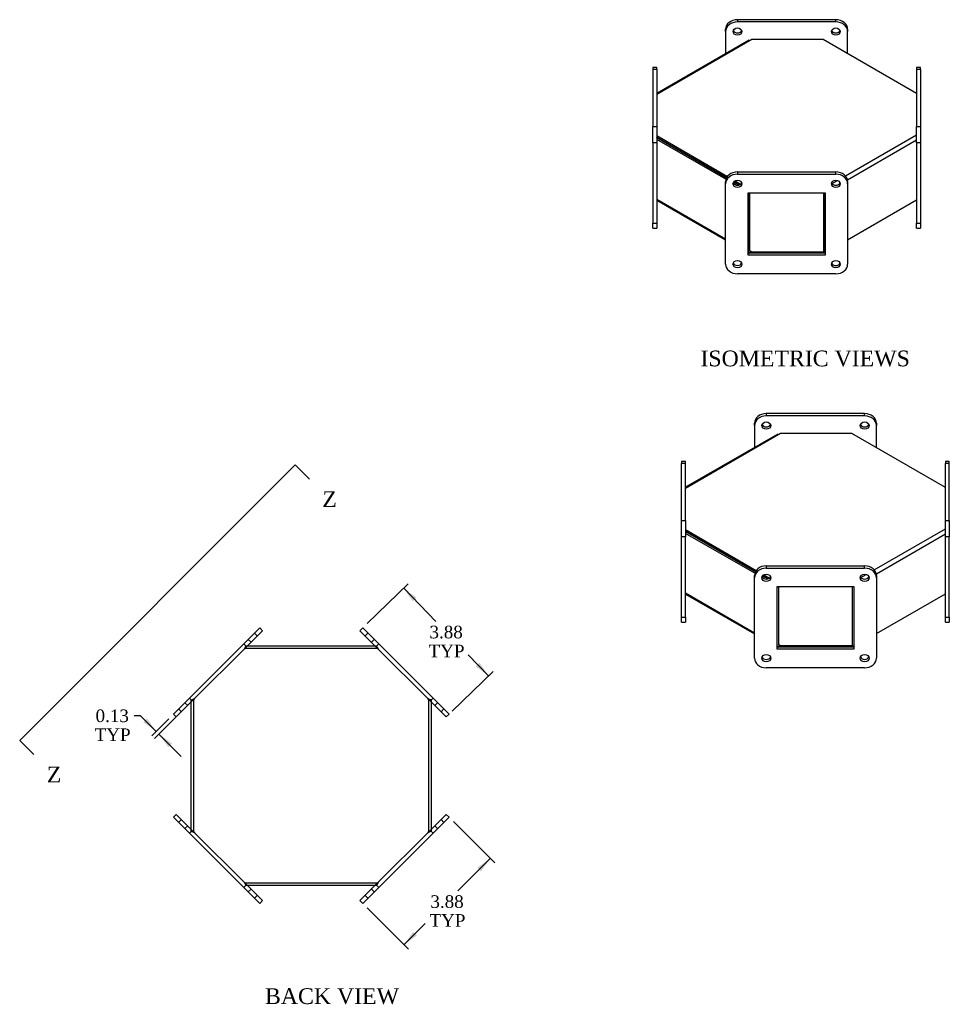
# Model space of a CAD drawing. Header units: inches. Extents: x 10.1 to 76.1, y 6.9 to 51.4.
# Tile 3 of 3: x 46.6 to 76.1, y 20.1 to 51.4. Entities that reach past the tile are written whole.
import ezdxf
from ezdxf.enums import TextEntityAlignment as Align
from ezdxf.lldxf.tags import DXFTag

# ---------------------------------------------------------------- set-up
doc = ezdxf.new("R2010")
doc.units = ezdxf.units.IN
doc.header["$MEASUREMENT"] = 0
doc.layers.get('0').update_dxf_attribs({"linetype": 'CONTINUOUS'})
for name, color, linetype in [('COM52961', 7, 'CONTINUOUS'), ('COM71024', 7, 'CONTINUOUS'), ('DEFAULT', 7, 'CONTINUOUS')]:
    doc.layers.add(name, color=color, linetype=linetype)
doc.styles.add('SEACAD_TIMES_NEW_ROMAN', font='times.ttf')
tags = doc.linetypes.add('CENTER2', pattern=[1.125, 0.75, -0.125, 0.125, -0.125]).pattern_tags.tags
tags[10:11] = [DXFTag(74, 4), DXFTag(75, 0), DXFTag(340, '0'), DXFTag(46, 0.0), DXFTag(50, 0.0), DXFTag(44, 0.0), DXFTag(45, 0.0)]
tags[8:9] = [DXFTag(74, 4), DXFTag(75, 0), DXFTag(340, '0'), DXFTag(46, 0.0), DXFTag(50, 0.0), DXFTag(44, 0.0), DXFTag(45, 0.0)]
tags[6:7] = [DXFTag(74, 4), DXFTag(75, 0), DXFTag(340, '0'), DXFTag(46, 0.0), DXFTag(50, 0.0), DXFTag(44, 0.0), DXFTag(45, 0.0)]
tags[4:5] = [DXFTag(74, 4), DXFTag(75, 0), DXFTag(340, '0'), DXFTag(46, 0.0), DXFTag(50, 0.0), DXFTag(44, 0.0), DXFTag(45, 0.0)]
tags = doc.linetypes.add('HIDDEN2', pattern=[0.1875, 0.125, -0.0625]).pattern_tags.tags
tags[6:7] = [DXFTag(74, 4), DXFTag(75, 0), DXFTag(340, '0'), DXFTag(46, 0.0), DXFTag(50, 0.0), DXFTag(44, 0.0), DXFTag(45, 0.0)]
tags[4:5] = [DXFTag(74, 4), DXFTag(75, 0), DXFTag(340, '0'), DXFTag(46, 0.0), DXFTag(50, 0.0), DXFTag(44, 0.0), DXFTag(45, 0.0)]

# ---------------------------------------------------------------- blocks, each defined once
blk = doc.blocks.new('SE1')
at = {"color": 136, "linetype": 'Continuous', "style": 'SEACAD_TIMES_NEW_ROMAN'}
blk.add_text('Z', height=0.5, dxfattribs=at).set_placement((47.477, 27.654), align=Align.TOP_LEFT)
blk = doc.blocks.new('SE2')
at = {"color": 136, "linetype": 'Continuous', "style": 'SEACAD_TIMES_NEW_ROMAN'}
blk.add_text('Z', height=0.5, dxfattribs=at).set_placement((56.227, 36.405), align=Align.TOP_LEFT)
blk = doc.blocks.new('SEANNOT_GROUP1')
at = {"linetype": 'Continuous'}
blk.add_hatch(color=136, dxfattribs=at).paths.add_polyline_path([(46.962, 28.114), (47.066, 28.041), (46.992, 28.144)])
at = {"color": 136, "linetype": 'Continuous'}
blk.add_lwpolyline([(46.617, 28.489), (47.066, 28.041)], dxfattribs=at)
blk = doc.blocks.new('SEANNOT_GROUP2')
at = {"linetype": 'Continuous'}
blk.add_hatch(color=136, dxfattribs=at).paths.add_polyline_path([(55.713, 36.865), (55.816, 36.791), (55.742, 36.894)])
at = {"color": 136, "linetype": 'Continuous'}
blk.add_lwpolyline([(55.367, 37.24), (55.816, 36.791)], dxfattribs=at)
blk = doc.blocks.new('SE')
at = {"layer": 'DEFAULT', "color": 7, "linetype": 'CENTER2'}
blk.add_line((46.617, 28.489), (55.367, 37.24), dxfattribs=at)
at = {"layer": 'DEFAULT'}
for name in ['SEANNOT_GROUP2', 'SE2', 'SEANNOT_GROUP1', 'SE1']:
    blk.add_blockref(name, (0, 0), dxfattribs=at)
blk = doc.blocks.new('GDIMGGROUP9')
at = {"layer": 'DEFAULT', "linetype": 'Continuous'}
for points in [[(59.219, 33.022), (58.812, 33.323), (59.1, 32.906)], [(61.22, 30.956), (61.1, 30.84), (61.507, 30.539)]]:
    blk.add_hatch(color=136, dxfattribs=at).paths.add_polyline_path(points)
at = {"layer": 'DEFAULT', "color": 136, "linetype": 'Continuous'}
for p, q in [((57.653, 32.201), (58.955, 33.462)), ((58.812, 33.323), (59.83, 32.271)), ((60.859, 31.209), (61.507, 30.539)), ((60.349, 29.417), (61.651, 30.678))]:
    blk.add_line(p, q, dxfattribs=at)
at = {"layer": 'DEFAULT', "color": 136, "linetype": 'Continuous', "style": 'SEACAD_TIMES_NEW_ROMAN'}
for s, p in [('3.88', (59.629, 32.131)), ('TYP', (59.6, 31.531))]:
    blk.add_text(s, height=0.4, dxfattribs=at).set_placement(p, align=Align.TOP_LEFT)
blk = doc.blocks.new('GDIMGGROUP10')
at = {"layer": 'DEFAULT', "linetype": 'Continuous'}
for points in [[(61.264, 24.329), (61.559, 24.741), (61.147, 24.447)], [(59.232, 22.296), (59.114, 22.414), (58.819, 22.001)]]:
    blk.add_hatch(color=136, dxfattribs=at).paths.add_polyline_path(points)
at = {"layer": 'DEFAULT', "color": 136, "linetype": 'Continuous'}
for p, q in [((60.39, 25.91), (61.701, 24.6)), ((61.559, 24.741), (60.529, 23.711)), ((57.65, 23.17), (58.961, 21.86)), ((59.49, 22.672), (58.819, 22.001))]:
    blk.add_line(p, q, dxfattribs=at)
at = {"layer": 'DEFAULT', "color": 136, "linetype": 'Continuous', "style": 'SEACAD_TIMES_NEW_ROMAN'}
for s, p in [('3.88', (59.658, 23.571)), ('TYP', (59.63, 22.971))]:
    blk.add_text(s, height=0.4, dxfattribs=at).set_placement(p, align=Align.TOP_LEFT)
blk = doc.blocks.new('GDIMGGROUP13')
at = {"layer": 'DEFAULT', "linetype": 'Continuous'}
for points in [[(50.539, 29.07), (50.952, 28.775), (50.657, 29.187)], [(51.335, 28.274), (51.453, 28.392), (51.04, 28.687)]]:
    blk.add_hatch(color=136, dxfattribs=at).paths.add_polyline_path(points)
at = {"layer": 'DEFAULT', "color": 136, "linetype": 'Continuous'}
for p, q in [((50.456, 29.271), (50.256, 29.271)), ((50.952, 28.775), (50.456, 29.271)), ((51.357, 29.18), (50.81, 28.634)), ((51.578, 29.225), (50.899, 28.545)), ((51.747, 27.98), (51.04, 28.687))]:
    blk.add_line(p, q, dxfattribs=at)
at = {"layer": 'DEFAULT', "color": 136, "linetype": 'Continuous', "style": 'SEACAD_TIMES_NEW_ROMAN'}
for s, p in [('0.13', (49.026, 29.471)), ('TYP', (48.997, 28.871))]:
    blk.add_text(s, height=0.4, dxfattribs=at).set_placement(p, align=Align.TOP_LEFT)

msp = doc.modelspace()

# ---------------------------------------------------------------- linework, layer by layer
at = {"layer": 'COM52961', "color": 7, "linetype": 'Continuous'}
for p, q in [((69.862, 50.747), (66.845, 49.005)), ((69.776, 50.734), (66.845, 49.041)), ((72.128, 50.747), (69.862, 50.747)), ((75.095, 49.034), (72.128, 50.747)), ((66.845, 47.697), (69.089, 46.401)), ((66.845, 47.638), (69.062, 46.358)), ((66.845, 47.63), (66.852, 47.634)), ((69.043, 46.31), (66.845, 47.579)), ((69.062, 46.358), (66.852, 47.634)), ((72.834, 46.421), (75.095, 47.726)), ((75.095, 47.55), (72.903, 46.284)), ((69.288, 46.227), (69.455, 46.131)), ((69.455, 46.131), (69.288, 46.227)), ((69.343, 46.136), (69.311, 46.155)), ((69.33, 46.262), (69.508, 46.159)), ((72.413, 46.178), (72.58, 46.274)), ((66.845, 45.685), (69.032, 44.422)), ((69.754, 44.005), (69.754, 45.886)), ((69.805, 44.035), (69.805, 45.886)), ((72.135, 45.886), (72.135, 44.005)), ((72.188, 45.872), (72.186, 45.87)), ((72.186, 45.87), (72.186, 43.976)), ((66.845, 45.648), (69.032, 44.385)), ((72.907, 44.392), (75.095, 45.655)), ((69.751, 44.007), (69.754, 44.005)), ((69.751, 43.97), (69.776, 43.956)), ((69.812, 44.018), (69.776, 43.956)), ((69.862, 44.001), (69.805, 44.035)), ((72.128, 44.001), (69.862, 44.001)), ((69.862, 44.001), (69.862, 43.968)), ((72.135, 44.005), (72.128, 44.001)), ((72.128, 44.001), (72.128, 43.968)), ((72.186, 43.976), (72.135, 44.005)), ((72.186, 43.976), (72.172, 43.968)), ((72.186, 43.976), (72.188, 43.977)), ((70.777, 38.234), (67.76, 36.492)), ((70.691, 38.221), (67.76, 36.529)), ((73.043, 38.234), (70.777, 38.234)), ((76.01, 36.522), (73.043, 38.234)), ((67.76, 35.184), (70.004, 33.888)), ((67.76, 35.125), (69.977, 33.845)), ((67.76, 35.118), (67.766, 35.121)), ((69.957, 33.798), (67.76, 35.066)), ((69.977, 33.845), (67.766, 35.121)), ((73.749, 33.908), (76.01, 35.213)), ((76.01, 35.037), (73.818, 33.772)), ((70.203, 33.715), (70.37, 33.618)), ((70.37, 33.618), (70.203, 33.715)), ((70.258, 33.624), (70.225, 33.643)), ((70.244, 33.749), (70.423, 33.646)), ((73.328, 33.665), (73.495, 33.762)), ((67.76, 33.172), (69.947, 31.909)), ((70.668, 31.493), (70.668, 33.373)), ((70.719, 31.522), (70.719, 33.373)), ((73.05, 33.373), (73.05, 31.493)), ((73.103, 33.359), (73.101, 33.358)), ((73.101, 33.358), (73.101, 31.463)), ((67.76, 33.136), (69.947, 31.873)), ((73.822, 31.88), (76.01, 33.143)), ((53.848, 31.495), (57.899, 31.495)), ((70.666, 31.494), (70.668, 31.493)), ((70.666, 31.458), (70.691, 31.443)), ((70.727, 31.506), (70.691, 31.443)), ((70.777, 31.489), (70.719, 31.522)), ((73.043, 31.489), (70.777, 31.489)), ((70.777, 31.489), (70.777, 31.455)), ((73.05, 31.493), (73.043, 31.489)), ((73.043, 31.489), (73.043, 31.455)), ((73.101, 31.463), (73.05, 31.493)), ((73.101, 31.463), (73.087, 31.455)), ((73.101, 31.463), (73.103, 31.465)), ((52.066, 25.661), (52.066, 29.712)), ((52.128, 29.775), (52.138, 29.775)), ((52.138, 29.784), (52.138, 25.589)), ((59.61, 25.589), (59.61, 29.784)), ((59.619, 29.775), (59.61, 29.775)), ((59.682, 29.712), (59.682, 25.661)), ((52.128, 25.599), (52.138, 25.599)), ((59.619, 25.599), (59.61, 25.599)), ((57.899, 23.879), (53.848, 23.879))]:
    msp.add_line(p, q, dxfattribs=at)
at = {"layer": 'COM52961', "color": 7, "linetype": 'HIDDEN2'}
for p, q in [((53.776, 31.423), (53.786, 31.423)), ((53.786, 31.495), (53.848, 31.495)), ((53.786, 31.495), (53.786, 31.463)), ((53.786, 31.412), (53.786, 31.463)), ((53.786, 31.423), (57.962, 31.423)), ((57.899, 31.495), (57.962, 31.495)), ((57.962, 31.463), (57.962, 31.495)), ((57.962, 31.412), (57.962, 31.463)), ((57.962, 31.423), (57.971, 31.423)), ((52.066, 29.775), (52.128, 29.775)), ((52.066, 29.712), (52.066, 29.775)), ((52.138, 29.775), (52.148, 29.775)), ((59.599, 29.775), (59.61, 29.775)), ((59.682, 29.775), (59.619, 29.775)), ((59.682, 29.775), (59.682, 29.712)), ((52.066, 25.599), (52.066, 25.661)), ((59.682, 25.661), (59.682, 25.599)), ((52.066, 25.599), (52.128, 25.599)), ((52.148, 25.599), (52.138, 25.599)), ((59.61, 25.599), (59.599, 25.599)), ((59.682, 25.599), (59.619, 25.599)), ((53.786, 23.951), (53.776, 23.951)), ((53.786, 23.961), (53.786, 23.91)), ((57.962, 23.951), (53.786, 23.951)), ((53.786, 23.91), (53.786, 23.879)), ((53.848, 23.879), (53.786, 23.879)), ((57.962, 23.879), (57.899, 23.879)), ((57.962, 23.961), (57.962, 23.91)), ((57.971, 23.951), (57.962, 23.951)), ((57.962, 23.879), (57.962, 23.91))]:
    msp.add_line(p, q, dxfattribs=at)
at = {"layer": 'COM52961', "color": 7, "linetype": 'Continuous'}
for centre in [(69.879, 44.136), (70.794, 31.624)]:
    msp.add_arc(centre, 0.136, 240.2621, 262.7287, dxfattribs=at)
at = {"layer": 'COM52961', "color": 7, "linetype": 'HIDDEN2'}
for centre, radius, start, end in [((54.287, 31.113), 0.612, 145.0483, 153.3785), ((53.944, 31.076), 0.372, 115.2028, 123.2485), ((57.46, 31.113), 0.612, 26.6215, 34.9517), ((57.804, 31.076), 0.372, 56.7515, 64.7972), ((52.448, 29.273), 0.612, 116.6215, 124.9517), ((52.485, 29.617), 0.372, 146.7515, 154.7972), ((59.263, 29.617), 0.372, 25.2028, 33.2485), ((59.3, 29.273), 0.612, 55.0483, 63.3785), ((52.448, 26.1), 0.612, 235.0483, 243.3785), ((52.485, 25.757), 0.372, 205.2028, 213.2485), ((59.263, 25.757), 0.372, 326.7515, 334.7972), ((59.3, 26.1), 0.612, 296.6215, 304.9517), ((53.944, 24.297), 0.372, 236.7515, 244.7972), ((54.287, 24.261), 0.612, 206.6215, 214.9517), ((57.804, 24.297), 0.372, 295.2028, 303.2485), ((57.46, 24.261), 0.612, 325.0483, 333.3785)]:
    msp.add_arc(centre, radius, start, end, dxfattribs=at)
at = {"layer": 'COM52961', "color": 7, "linetype": 'Continuous'}
for centre, major_axis, start_param, end_param in [((72.11, 45.914), (0.054, -0.0935), 0.785398, 0.953767), ((69.83, 44.049), (-0.054, -0.0935), 5.497787, 6.283185), ((69.83, 44.049), (-0.018, -0.0312), 5.497787, 6.283185), ((73.024, 33.402), (-0.054, 0.0935), 3.926991, 4.09536), ((70.745, 31.537), (-0.054, -0.0935), 5.497787, 6.283185), ((70.745, 31.537), (-0.018, -0.0312), 5.497787, 6.283185)]:
    msp.add_ellipse(centre, major_axis=major_axis, ratio=0.57735, start_param=start_param, end_param=end_param, dxfattribs=at)
at = {"layer": 'COM71024', "color": 7, "linetype": 'Continuous'}
for p, q in [((72.532, 51.38), (69.407, 51.38)), ((69.407, 51.38), (69.407, 51.308)), ((72.532, 51.308), (69.407, 51.308)), ((72.532, 51.308), (72.532, 51.38)), ((69.032, 51.002), (69.032, 51.074)), ((69.032, 51.002), (69.032, 50.304)), ((72.907, 51.074), (72.907, 51.002)), ((72.907, 50.297), (72.907, 51.002)), ((69.754, 50.721), (69.751, 50.721)), ((69.751, 50.721), (69.751, 50.719)), ((72.188, 50.721), (72.174, 50.721)), ((72.188, 50.712), (72.188, 50.721)), ((66.72, 49.865), (66.72, 49.796)), ((66.845, 49.865), (66.72, 49.865)), ((66.72, 49.796), (66.72, 47.992)), ((66.845, 49.796), (66.72, 49.796)), ((66.845, 49.796), (66.845, 49.865)), ((66.845, 49.796), (66.845, 47.992)), ((75.095, 49.865), (75.095, 49.796)), ((75.22, 49.865), (75.095, 49.865)), ((75.095, 49.796), (75.095, 47.992)), ((75.22, 49.796), (75.095, 49.796)), ((75.22, 49.796), (75.22, 49.865)), ((75.22, 49.796), (75.22, 47.992)), ((66.72, 47.469), (66.72, 47.992)), ((66.72, 47.992), (66.845, 47.992)), ((66.845, 47.992), (66.845, 47.469)), ((75.095, 47.469), (75.095, 47.992)), ((75.095, 47.992), (75.22, 47.992)), ((75.22, 47.992), (75.22, 47.469)), ((66.72, 47.469), (66.72, 44.917)), ((66.845, 47.469), (66.72, 47.469)), ((66.845, 47.469), (66.845, 44.917)), ((75.095, 47.469), (75.095, 44.917)), ((75.22, 47.469), (75.095, 47.469)), ((75.22, 47.469), (75.22, 44.917)), ((69.407, 46.545), (72.532, 46.545)), ((69.407, 46.545), (69.407, 46.473)), ((69.407, 46.473), (72.532, 46.473)), ((72.532, 46.473), (72.532, 46.545)), ((69.032, 46.166), (69.032, 46.239)), ((69.032, 43.615), (69.032, 46.166)), ((72.907, 46.239), (72.907, 46.166)), ((72.907, 46.166), (72.907, 43.615)), ((69.751, 43.896), (69.751, 45.886)), ((69.751, 45.886), (72.188, 45.886)), ((72.188, 45.886), (72.188, 43.896)), ((66.72, 44.917), (66.845, 44.917)), ((66.72, 44.759), (66.72, 44.917)), ((66.72, 44.759), (66.845, 44.759)), ((66.845, 44.917), (66.845, 44.759)), ((75.095, 44.917), (75.22, 44.917)), ((75.095, 44.759), (75.095, 44.917)), ((75.095, 44.759), (75.22, 44.759)), ((75.22, 44.917), (75.22, 44.759)), ((72.188, 43.968), (69.751, 43.968)), ((72.188, 43.896), (69.751, 43.896)), ((72.532, 43.309), (69.407, 43.309)), ((73.447, 38.868), (70.322, 38.868)), ((70.322, 38.868), (70.322, 38.795)), ((73.447, 38.795), (70.322, 38.795)), ((73.447, 38.795), (73.447, 38.868)), ((69.947, 38.489), (69.947, 38.561)), ((69.947, 38.489), (69.947, 37.792)), ((73.822, 38.561), (73.822, 38.489)), ((73.822, 37.785), (73.822, 38.489)), ((70.668, 38.208), (70.666, 38.208)), ((70.666, 38.208), (70.666, 38.207)), ((73.103, 38.208), (73.088, 38.208)), ((73.103, 38.2), (73.103, 38.208)), ((67.635, 37.352), (67.635, 37.283)), ((67.76, 37.352), (67.635, 37.352)), ((67.635, 35.479), (67.635, 37.283)), ((67.76, 37.283), (67.635, 37.283)), ((67.76, 37.283), (67.76, 37.352)), ((67.76, 35.479), (67.76, 37.283)), ((76.01, 37.352), (76.01, 37.283)), ((76.135, 37.352), (76.01, 37.352)), ((76.01, 35.479), (76.01, 37.283)), ((76.135, 37.283), (76.01, 37.283)), ((76.135, 37.283), (76.135, 37.352)), ((76.135, 35.479), (76.135, 37.283)), ((67.635, 34.956), (67.635, 35.479)), ((67.635, 35.479), (67.76, 35.479)), ((67.76, 35.479), (67.76, 34.956)), ((76.01, 34.956), (76.01, 35.479)), ((76.01, 35.479), (76.135, 35.479)), ((76.135, 35.479), (76.135, 34.956)), ((67.635, 32.405), (67.635, 34.956)), ((67.76, 34.956), (67.635, 34.956)), ((67.76, 32.405), (67.76, 34.956)), ((76.01, 32.405), (76.01, 34.956)), ((76.135, 34.956), (76.01, 34.956)), ((76.135, 32.405), (76.135, 34.956)), ((70.322, 34.032), (73.447, 34.032)), ((70.322, 34.032), (70.322, 33.96)), ((70.322, 33.96), (73.447, 33.96)), ((73.447, 33.96), (73.447, 34.032)), ((69.947, 33.654), (69.947, 33.726)), ((69.947, 31.102), (69.947, 33.654)), ((73.822, 33.726), (73.822, 33.654)), ((73.822, 33.654), (73.822, 31.102)), ((70.666, 31.383), (70.666, 33.373)), ((70.666, 33.373), (73.103, 33.373)), ((73.103, 33.373), (73.103, 31.383)), ((67.635, 32.246), (67.635, 32.405)), ((67.635, 32.405), (67.76, 32.405)), ((67.635, 32.246), (67.76, 32.246)), ((67.76, 32.405), (67.76, 32.246)), ((76.01, 32.246), (76.01, 32.405)), ((76.01, 32.405), (76.135, 32.405)), ((76.01, 32.246), (76.135, 32.246)), ((76.135, 32.405), (76.135, 32.246)), ((53.973, 31.797), (54.239, 32.062)), ((54.327, 31.974), (54.062, 31.708)), ((54.239, 32.062), (54.327, 31.974)), ((57.421, 31.974), (57.509, 32.062)), ((57.686, 31.708), (57.421, 31.974)), ((57.509, 32.062), (57.774, 31.797)), ((51.764, 29.587), (53.973, 31.797)), ((51.852, 29.499), (54.062, 31.708)), ((59.896, 29.499), (57.686, 31.708)), ((59.984, 29.587), (57.774, 31.797)), ((73.103, 31.455), (70.666, 31.455)), ((73.103, 31.383), (70.666, 31.383)), ((73.447, 30.796), (70.322, 30.796)), ((51.499, 29.322), (51.764, 29.587)), ((51.852, 29.499), (51.587, 29.234)), ((60.161, 29.234), (59.896, 29.499)), ((59.984, 29.587), (60.249, 29.322)), ((51.587, 29.234), (51.499, 29.322)), ((60.249, 29.322), (60.161, 29.234)), ((51.499, 26.052), (51.587, 26.14)), ((51.764, 25.786), (51.499, 26.052)), ((51.587, 26.14), (51.852, 25.875)), ((59.896, 25.875), (60.161, 26.14)), ((60.249, 26.052), (59.984, 25.786)), ((60.161, 26.14), (60.249, 26.052)), ((51.764, 25.786), (53.973, 23.577)), ((51.852, 25.875), (54.062, 23.665)), ((57.686, 23.665), (59.896, 25.875)), ((57.774, 23.577), (59.984, 25.786)), ((54.239, 23.312), (53.973, 23.577)), ((54.062, 23.665), (54.327, 23.4)), ((57.421, 23.4), (57.686, 23.665)), ((57.774, 23.577), (57.509, 23.312)), ((54.327, 23.4), (54.239, 23.312)), ((57.509, 23.312), (57.421, 23.4))]:
    msp.add_line(p, q, dxfattribs=at)
at = {"layer": 'COM71024', "color": 7, "linetype": 'HIDDEN2'}
for p, q in [((53.874, 31.697), (53.963, 31.609)), ((54.161, 31.808), (54.073, 31.896)), ((57.675, 31.896), (57.586, 31.808)), ((57.785, 31.609), (57.874, 31.697)), ((53.819, 31.465), (53.73, 31.554)), ((58.017, 31.554), (57.929, 31.465)), ((52.095, 29.742), (52.007, 29.83)), ((59.741, 29.83), (59.652, 29.742)), ((51.664, 29.488), (51.753, 29.399)), ((51.952, 29.598), (51.863, 29.686)), ((59.885, 29.686), (59.796, 29.598)), ((59.995, 29.399), (60.083, 29.488)), ((51.753, 25.974), (51.664, 25.886)), ((60.083, 25.886), (59.995, 25.974)), ((51.863, 25.687), (51.952, 25.775)), ((59.796, 25.775), (59.885, 25.687)), ((52.007, 25.543), (52.095, 25.632)), ((59.741, 25.543), (59.652, 25.632)), ((53.73, 23.82), (53.819, 23.908)), ((58.017, 23.82), (57.929, 23.908)), ((53.963, 23.764), (53.874, 23.676)), ((54.073, 23.477), (54.161, 23.566)), ((57.586, 23.566), (57.675, 23.477)), ((57.874, 23.676), (57.785, 23.764))]:
    msp.add_line(p, q, dxfattribs=at)
at = {"layer": 'COM71024', "color": 7, "linetype": 'Continuous'}
for centre, major_axis, start_param, end_param in [((69.407, 51.074), (-0.375, 0), 4.712389, 6.283185), ((69.407, 51.002), (0.375, 0), 1.570796, 3.141593), ((72.532, 51.074), (-0.375, 0), 3.141593, 4.712389), ((72.532, 51.002), (0.375, 0), 0, 1.570796), ((69.407, 51.074), (-0.141, 0), 0.319982, 2.821611), ((72.532, 51.074), (-0.141, 0), 0.319982, 2.821611), ((69.407, 46.239), (-0.375, 0), 4.712389, 6.283185), ((69.407, 46.166), (0.375, 0), 1.570796, 3.141593), ((72.532, 46.239), (-0.375, 0), 3.141593, 4.712389), ((72.532, 46.166), (0.375, 0), 0, 1.570796), ((69.407, 46.239), (0.141, 0), 3.461574, 5.963204), ((72.532, 46.239), (0.141, 0), 3.461574, 5.963204), ((69.407, 43.615), (-0.375, 0), 0, 1.570796), ((69.407, 43.687), (0.14, 0), 3.461574, 5.963204), ((72.532, 43.687), (0.141, 0), 3.461574, 5.963204), ((72.532, 43.615), (-0.375, 0), 1.570796, 3.141593), ((70.322, 38.561), (-0.375, 0), 4.712389, 6.283185), ((70.322, 38.489), (0.375, 0), 1.570796, 3.141593), ((73.447, 38.561), (-0.375, 0), 3.141593, 4.712389), ((73.447, 38.489), (0.375, 0), 0, 1.570796), ((70.322, 38.561), (-0.14, 0), 0.319982, 2.821611), ((73.447, 38.561), (-0.14, 0), 0.319982, 2.821611), ((70.322, 33.726), (-0.375, 0), 4.712389, 6.283185), ((70.322, 33.654), (0.375, 0), 1.570796, 3.141593), ((73.447, 33.726), (-0.375, 0), 3.141593, 4.712389), ((73.447, 33.654), (0.375, 0), 0, 1.570796), ((70.322, 33.726), (0.141, 0), 3.461574, 5.963204), ((73.447, 33.726), (0.14, 0), 3.461574, 5.963204), ((70.322, 31.102), (-0.375, 0), 0, 1.570796), ((70.322, 31.175), (0.141, 0), 3.461574, 5.963204), ((73.447, 31.175), (0.14, 0), 3.461574, 5.963204), ((73.447, 31.102), (-0.375, 0), 1.570796, 3.141593)]:
    msp.add_ellipse(centre, major_axis=major_axis, ratio=0.816497, start_param=start_param, end_param=end_param, dxfattribs=at)
for centre, major_axis in [((69.407, 51.002), (-0.14, 0)), ((72.532, 51.002), (-0.14, 0)), ((69.407, 46.166), (0.141, 0)), ((72.532, 46.166), (0.14, 0)), ((69.407, 43.615), (0.141, 0)), ((72.532, 43.615), (0.14, 0)), ((70.322, 38.489), (-0.141, 0)), ((73.447, 38.489), (-0.14, 0)), ((70.322, 33.654), (0.141, 0)), ((73.447, 33.654), (0.14, 0)), ((70.322, 31.102), (0.141, 0)), ((73.447, 31.102), (0.14, 0))]:
    msp.add_ellipse(centre, major_axis=major_axis, ratio=0.816497, dxfattribs=at)

# ---------------------------------------------------------------- block references
at = {"layer": 'DEFAULT'}
for name in ['SE', 'GDIMGGROUP9', 'GDIMGGROUP13', 'GDIMGGROUP10']:
    msp.add_blockref(name, (0, 0), dxfattribs=at)

# ---------------------------------------------------------------- texts
at = {"layer": 'DEFAULT', "color": 136, "linetype": 'Continuous', "style": 'SEACAD_TIMES_NEW_ROMAN'}
for s, p in [('ISOMETRIC VIEWS', (68.232, 40.871)), ('BACK VIEW', (54.405, 20.617))]:
    msp.add_text(s, height=0.5, dxfattribs=at).set_placement(p, align=Align.TOP_LEFT)

doc.saveas('drawing.dxf')
